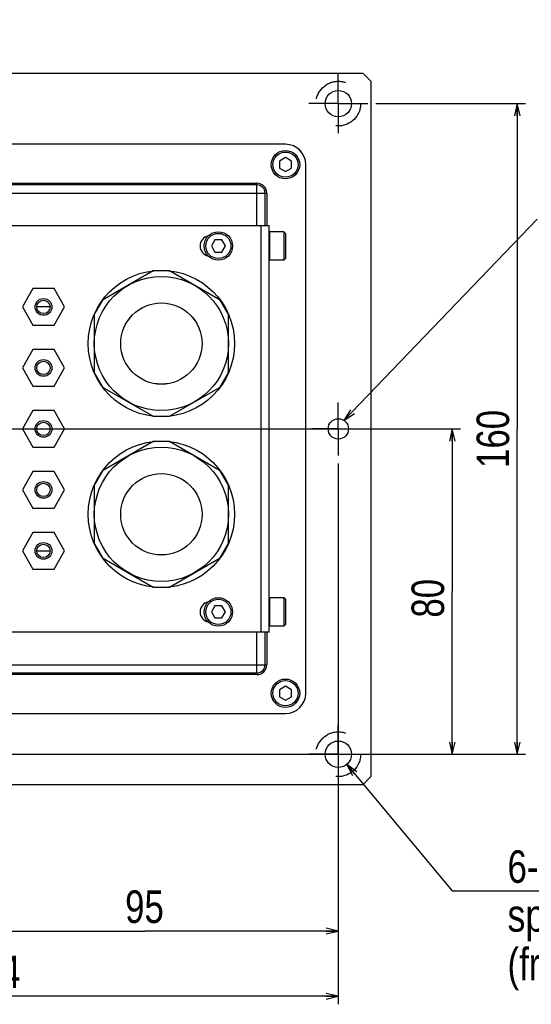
# Model space of a CAD drawing. Extents: x 0 to 2548, y 0 to 1800.
# Tile 27 of 29: x 1974 to 2165, y 1214 to 1581. Entities that reach past the tile are written whole.
import ezdxf

# ---------------------------------------------------------------- set-up
doc = ezdxf.new("R2010")
doc.units = 0
doc.header["$LTSCALE"] = 140.166667
doc.linetypes.add('CENTER', pattern=[0.6, 0.375, -0.075, 0.075, -0.075])
doc.linetypes.add('HIDDEN', pattern=[0.2, 0.1, -0.1])
for name, color, linetype in [('91_NOTE', 7, 'Continuous'), ('95_ALL_DIM', 7, 'Continuous'), ('DEFAULT_1', 7, 'CENTER'), ('DEFAULT_2', 8, 'HIDDEN')]:
    doc.layers.add(name, color=color, linetype=linetype)
doc.styles.get("Standard").update_dxf_attribs({"font": 'txt', "width": 0.8})
doc.dimstyles.new('DIMSTYLE_10', dxfattribs={"dimtxt": 12.121212, "dimasz": 4.545455, "dimexe": 0.18, "dimexo": 0.0625, "dimgap": 0.09, "dimtad": 1, "dimtih": 1, "dimtoh": 1, "dimdec": 3, "dimlfac": 0.66, "dimdsep": 46, "dimtxsty": 'Standard', "dimblk": 'OPEN', "dimblk1": 'OPEN', "dimblk2": 'OPEN', "dimcen": 0.09, "dimadec": 0, "dimazin": 0, "dimtol": 1, "dimtp": 0.012, "dimtfac": 0.6, "dimtdec": 3, "dimtofl": 0, "dimtmove": 0, "dimatfit": 3, "dimldrblk": 'OPEN', "dimfxl": 0, "dimtolj": 1, "dimarcsym": 0})
doc.dimstyles.new('DIMSTYLE_11', dxfattribs={"dimtxt": 12.121212, "dimasz": 4.545455, "dimexe": 0.18, "dimexo": 0.0625, "dimgap": 0.09, "dimtad": 1, "dimdec": 3, "dimlfac": 0.66, "dimdsep": 46, "dimtxsty": 'Standard', "dimblk": 'OPEN', "dimblk1": 'OPEN', "dimblk2": 'OPEN', "dimcen": 0.09, "dimadec": 0, "dimazin": 0, "dimtp": 0.5, "dimtm": 0.5, "dimtfac": 1, "dimtdec": 3, "dimtofl": 0, "dimtmove": 0, "dimatfit": 3, "dimldrblk": 'OPEN', "dimfxl": 0, "dimtolj": 1, "dimarcsym": 0})
doc.dimstyles.new('DIMSTYLE_12', dxfattribs={"dimtxt": 12.121212, "dimasz": 4.545455, "dimexe": 0.18, "dimexo": 0.0625, "dimgap": 0.09, "dimtad": 1, "dimtih": 1, "dimtoh": 1, "dimdec": 3, "dimlfac": 0.66, "dimdsep": 46, "dimtxsty": 'Standard', "dimblk": 'OPEN', "dimblk1": 'OPEN', "dimblk2": 'OPEN', "dimcen": 0.09, "dimadec": 0, "dimazin": 0, "dimtp": 0.2, "dimtm": 0.2, "dimtfac": 1, "dimtdec": 3, "dimtofl": 0, "dimtmove": 0, "dimatfit": 3, "dimldrblk": 'OPEN', "dimfxl": 0, "dimtolj": 1, "dimarcsym": 0})
doc.dimstyles.new('DIMSTYLE_8', dxfattribs={"dimtxt": 12.121212, "dimasz": 4.545455, "dimexe": 0.18, "dimexo": 0.0625, "dimgap": 0.09, "dimtad": 1, "dimdec": 3, "dimlfac": 0.66, "dimdsep": 46, "dimtxsty": 'Standard', "dimblk": 'OPEN', "dimblk1": 'OPEN', "dimblk2": 'OPEN', "dimcen": 0.09, "dimadec": 0, "dimazin": 0, "dimtp": 0.3, "dimtm": 0.3, "dimtfac": 1, "dimtdec": 3, "dimtofl": 0, "dimtmove": 0, "dimatfit": 3, "dimldrblk": 'OPEN', "dimfxl": 0, "dimtolj": 1, "dimarcsym": 0})

# ---------------------------------------------------------------- blocks, each defined once
blk = doc.blocks.new('_OPEN')
at = {"color": 0, "linetype": 'ByBlock'}
for p, q in [((0, 0), (-1, 0.233)), ((-1, -0.233), (0, 0)), ((-1, 0), (0, 0))]:
    blk.add_line(p, q, dxfattribs=at)
blk = doc.blocks.new('*D36')
at = {"layer": '95_ALL_DIM', "color": 2, "linetype": 'Continuous'}
for p, q in [((1955.63, 1428.44), (2138.21, 1428.44)), ((2135.18, 1428.44), (2135.18, 1367.83)), ((2135.18, 1307.22), (2135.18, 1367.83)), ((1875.19, 1307.22), (2138.21, 1307.22))]:
    blk.add_line(p, q, dxfattribs=at)
at = {"layer": '95_ALL_DIM', "color": 2, "linetype": 'Continuous', "xscale": 4.545455, "yscale": 4.545455, "zscale": 4.545455}
for p, rotation in [((2135.18, 1428.44), 90), ((2135.18, 1307.22), 270)]:
    blk.add_blockref('_OPEN', p, dxfattribs=dict(at, rotation=rotation))
at = {"layer": '95_ALL_DIM', "color": 2, "linetype": 'Continuous', "width": 0.8}
blk.add_text('80', height=12.121, rotation=90, dxfattribs=at).set_placement((2132.15, 1358.13))
blk = doc.blocks.new('*D38')
at = {"layer": '95_ALL_DIM', "color": 2, "linetype": 'Continuous'}
for p, q in [((1884.65, 1553.44), (1909.72, 1591.31)), ((1909.72, 1591.31), (1909.72, 1591.31)), ((1909.72, 1591.31), (2049.23, 1591.31))]:
    blk.add_line(p, q, dxfattribs=at)
at = {"layer": '95_ALL_DIM', "color": 2, "linetype": 'Continuous', "xscale": 4.545455, "yscale": 4.545455, "zscale": 4.545455, "rotation": 236.507322}
blk.add_blockref('_OPEN', (1884.65, 1553.44), dxfattribs=at)
at = {"layer": '95_ALL_DIM', "color": 2, "linetype": 'Continuous'}
for s, height, width, p in [('(', 16.97, 0.8, (1975.05, 1594.95)), ('+0.012', 7.273, 0.8, (1988.62, 1604.65)), (')', 16.97, 0.8, (2023.53, 1594.95)), ('%%c', 12.121, 1.333333, (1920.1, 1597.38)), ('6 H7', 12.121, 0.8, (1936.26, 1597.38)), (' 0', 7.273, 0.8, (1988.62, 1594.95))]:
    blk.add_text(s, height=height, dxfattribs=dict(at, width=width)).set_placement(p)
blk = doc.blocks.new('*D39')
at = {"layer": '95_ALL_DIM', "color": 2, "linetype": 'Continuous'}
for p, q in [((2106.77, 1549.65), (2162.45, 1549.65)), ((2159.42, 1549.65), (2159.42, 1428.44)), ((2159.42, 1307.22), (2159.42, 1428.44)), ((2106.77, 1307.22), (2162.45, 1307.22))]:
    blk.add_line(p, q, dxfattribs=at)
at = {"layer": '95_ALL_DIM', "color": 2, "linetype": 'Continuous', "xscale": 4.545455, "yscale": 4.545455, "zscale": 4.545455}
for p, rotation in [((2159.42, 1549.65), 90), ((2159.42, 1307.22), 270)]:
    blk.add_blockref('_OPEN', p, dxfattribs=dict(at, rotation=rotation))
at = {"layer": '95_ALL_DIM', "color": 2, "linetype": 'Continuous', "width": 0.8}
blk.add_text('160', height=12.121, rotation=90, dxfattribs=at).set_placement((2156.39, 1413.89))
blk = doc.blocks.new('*D40')
at = {"layer": '95_ALL_DIM', "color": 2, "linetype": 'Continuous'}
for p, q in [((1948.81, 1293.21), (1948.81, 1238.28)), ((2092.75, 1293.21), (2092.75, 1238.28)), ((1948.81, 1241.31), (2020.78, 1241.31)), ((2092.75, 1241.31), (2020.78, 1241.31))]:
    blk.add_line(p, q, dxfattribs=at)
at = {"layer": '95_ALL_DIM', "color": 2, "linetype": 'Continuous', "xscale": 4.545455, "yscale": 4.545455, "zscale": 4.545455, "rotation": 180}
blk.add_blockref('_OPEN', (1948.81, 1241.31), dxfattribs=at)
at = {"layer": '95_ALL_DIM', "color": 2, "linetype": 'Continuous', "xscale": 4.545455, "yscale": 4.545455, "zscale": 4.545455}
blk.add_blockref('_OPEN', (2092.75, 1241.31), dxfattribs=at)
at = {"layer": '95_ALL_DIM', "color": 2, "linetype": 'Continuous', "width": 0.8}
blk.add_text('95', height=12.121, dxfattribs=at).set_placement((2013.32, 1244.35))
blk = doc.blocks.new('*D42')
at = {"layer": '95_ALL_DIM', "color": 2, "linetype": 'Continuous'}
for p, q in [((2095.9, 1303.44), (2135.18, 1256.27)), ((2135.18, 1256.27), (2143.67, 1256.27)), ((2143.67, 1256.27), (2416.8, 1256.27))]:
    blk.add_line(p, q, dxfattribs=at)
at = {"layer": '95_ALL_DIM', "color": 2, "linetype": 'Continuous', "xscale": 4.545455, "yscale": 4.545455, "zscale": 4.545455, "rotation": 129.781517}
blk.add_blockref('_OPEN', (2095.9, 1303.44), dxfattribs=at)
at = {"layer": '95_ALL_DIM', "color": 2, "linetype": 'Continuous'}
for s, height, width, p in [('6-', 12.121, 0.8, (2155.79, 1259.3)), ('6.5', 12.121, 0.8, (2175.18, 1259.3)), (' drilled hole', 12.1212, 0.8, (2204.27, 1259.3)), ('spot facing %%c11 depth 6.5', 12.1212, 0.821333, (2155.79, 1241.12)), ('(from the backside)', 12.1212, 0.8, (2155.79, 1222.94))]:
    blk.add_text(s, height=height, dxfattribs=dict(at, width=width)).set_placement(p)
blk = doc.blocks.new('*D45')
at = {"layer": '95_ALL_DIM', "color": 2, "linetype": 'Continuous'}
for p, q in [((2092.75, 1415.56), (2092.75, 1214.04)), ((1844.27, 1294.35), (1844.27, 1214.04)), ((1844.27, 1217.07), (1968.51, 1217.07)), ((2092.75, 1217.07), (1968.51, 1217.07))]:
    blk.add_line(p, q, dxfattribs=at)
at = {"layer": '95_ALL_DIM', "color": 2, "linetype": 'Continuous', "xscale": 4.545455, "yscale": 4.545455, "zscale": 4.545455, "rotation": 180}
blk.add_blockref('_OPEN', (1844.27, 1217.07), dxfattribs=at)
at = {"layer": '95_ALL_DIM', "color": 2, "linetype": 'Continuous', "xscale": 4.545455, "yscale": 4.545455, "zscale": 4.545455}
blk.add_blockref('_OPEN', (2092.75, 1217.07), dxfattribs=at)
at = {"layer": '95_ALL_DIM', "color": 2, "linetype": 'Continuous', "width": 0.8}
blk.add_text('164', height=12.121, dxfattribs=at).set_placement((1952.62, 1220.1))

msp = doc.modelspace()

# ---------------------------------------------------------------- linework, layer by layer
at = {"color": 7, "linetype": 'Continuous'}
for p, q in [((1795.7829, 1561.0119), (2101.8435, 1561.0119)), ((2104.8738, 1557.9816), (2101.8435, 1561.0119)), ((2104.8738, 1557.9816), (2104.8738, 1298.8907)), ((2073.0556, 1534.4968), (1824.5707, 1534.4968)), ((2073.0556, 1529.5271), (2070.7987, 1528.2241)), ((2070.7987, 1528.2241), (2070.7987, 1525.618)), ((2075.3125, 1528.2241), (2073.0556, 1529.5271)), ((2075.3125, 1525.618), (2075.3125, 1528.2241)), ((2080.6313, 1329.9513), (2080.6313, 1526.921)), ((2070.7987, 1525.618), (2073.0556, 1524.315)), ((2073.0556, 1524.315), (2075.3125, 1525.618)), ((1835.1768, 1519.9513), (2062.4495, 1519.9513)), ((2062.4495, 1519.3453), (1835.1768, 1519.3453)), ((2062.4495, 1504.1938), (2062.4495, 1519.9513)), ((1831.5404, 1516.315), (2066.0859, 1516.315)), ((2065.4798, 1504.1938), (2065.4798, 1516.315)), ((2066.0859, 1516.315), (2066.0859, 1504.1938)), ((1941.995, 1504.1938), (2066.995, 1504.1938)), ((2063.9647, 1352.6786), (2063.9647, 1504.1938)), ((2066.995, 1352.6786), (2066.995, 1504.1938)), ((2072.4495, 1501.921), (2067.1465, 1501.921)), ((2067.1465, 1501.921), (2067.1465, 1491.315)), ((2072.4495, 1501.921), (2072.4495, 1491.315)), ((2073.0556, 1501.315), (2072.4495, 1501.921)), ((2073.0556, 1501.315), (2073.0556, 1491.921)), ((2046.7526, 1498.8749), (2045.4495, 1496.618)), ((2049.3586, 1498.8749), (2046.7526, 1498.8749)), ((2050.6616, 1496.618), (2049.3586, 1498.8749)), ((2045.4495, 1496.618), (2046.7526, 1494.3611)), ((2046.7526, 1494.3611), (2049.3586, 1494.3611)), ((2049.3586, 1494.3611), (2050.6616, 1496.618)), ((2072.4495, 1491.315), (2067.1465, 1491.315)), ((2073.0556, 1491.921), (2072.4495, 1491.315)), ((2023.7828, 1487.3548), (2004.9041, 1476.4552)), ((2029.9041, 1487.3548), (2023.7828, 1487.3548)), ((2048.7828, 1476.4552), (2029.9041, 1487.3548)), ((1978.9676, 1480.7089), (1975.0311, 1473.8907)), ((1986.8405, 1480.7089), (1978.9676, 1480.7089)), ((1990.777, 1473.8907), (1986.8405, 1480.7089)), ((2004.9041, 1476.4552), (2001.8435, 1471.154)), ((2051.8435, 1471.154), (2048.7828, 1476.4552)), ((1975.0311, 1473.8907), (1978.9676, 1467.0725)), ((1985.3998, 1473.8907), (1980.4083, 1473.8907)), ((1986.8405, 1467.0725), (1990.777, 1473.8907)), ((2001.8435, 1471.154), (2001.8435, 1449.3547)), ((2051.8435, 1449.3547), (2051.8435, 1471.154)), ((1978.9676, 1467.0725), (1986.8405, 1467.0725)), ((1978.9676, 1457.9816), (1975.0311, 1451.1634)), ((1986.8405, 1457.9816), (1978.9676, 1457.9816)), ((1990.777, 1451.1634), (1986.8405, 1457.9816)), ((1975.0311, 1451.1634), (1978.9676, 1444.3453)), ((1986.8405, 1444.3453), (1990.777, 1451.1634)), ((2001.8435, 1449.3547), (2004.9041, 1444.0535)), ((2048.7828, 1444.0535), (2051.8435, 1449.3547)), ((1978.9676, 1444.3453), (1986.8405, 1444.3453)), ((2004.9041, 1444.0535), (2023.7828, 1433.1539)), ((2029.9041, 1433.1539), (2048.7828, 1444.0535)), ((1978.9676, 1435.2544), (1975.0311, 1428.4362)), ((1986.8405, 1435.2544), (1978.9676, 1435.2544)), ((1990.777, 1428.4362), (1986.8405, 1435.2544)), ((2023.7828, 1433.1539), (2029.9041, 1433.1539)), ((1975.0311, 1428.4362), (1978.9676, 1421.618)), ((1986.8405, 1421.618), (1990.777, 1428.4362)), ((2023.7828, 1423.7184), (2004.9041, 1412.8188)), ((2029.9041, 1423.7184), (2023.7828, 1423.7184)), ((2048.7828, 1412.8188), (2029.9041, 1423.7184)), ((1978.9676, 1421.618), (1986.8405, 1421.618)), ((1978.9676, 1412.5271), (1975.0311, 1405.7089)), ((1986.8405, 1412.5271), (1978.9676, 1412.5271)), ((1990.777, 1405.7089), (1986.8405, 1412.5271)), ((2004.9041, 1412.8188), (2001.8435, 1407.5176)), ((2051.8435, 1407.5176), (2048.7828, 1412.8188)), ((1975.0311, 1405.7089), (1978.9676, 1398.8907)), ((1986.8405, 1398.8907), (1990.777, 1405.7089)), ((2001.8435, 1407.5176), (2001.8435, 1385.7184)), ((2051.8435, 1385.7184), (2051.8435, 1407.5176)), ((1978.9676, 1398.8907), (1986.8405, 1398.8907)), ((1978.9676, 1389.7998), (1975.0311, 1382.9816)), ((1986.8405, 1389.7998), (1978.9676, 1389.7998)), ((1990.777, 1382.9816), (1986.8405, 1389.7998)), ((2001.8435, 1385.7184), (2004.9041, 1380.4172)), ((2048.7828, 1380.4172), (2051.8435, 1385.7184)), ((1975.0311, 1382.9816), (1978.9676, 1376.1634)), ((1980.4083, 1382.9816), (1985.3998, 1382.9816)), ((1986.8405, 1376.1634), (1990.777, 1382.9816)), ((2004.9041, 1380.4172), (2023.7828, 1369.5175)), ((2029.9041, 1369.5175), (2048.7828, 1380.4172)), ((1978.9676, 1376.1634), (1986.8405, 1376.1634)), ((2023.7828, 1369.5175), (2029.9041, 1369.5175)), ((2072.4495, 1365.5574), (2067.1465, 1365.5574)), ((2067.1465, 1365.5574), (2067.1465, 1354.9513)), ((2073.0556, 1364.9513), (2072.4495, 1365.5574)), ((2072.4495, 1365.5574), (2072.4495, 1354.9513)), ((2073.0556, 1364.9513), (2073.0556, 1355.5574)), ((2046.7526, 1362.5113), (2045.4495, 1360.2544)), ((2049.3586, 1362.5113), (2046.7526, 1362.5113)), ((2050.6616, 1360.2544), (2049.3586, 1362.5113)), ((2045.4495, 1360.2544), (2046.7526, 1357.9974)), ((2046.7526, 1357.9974), (2049.3586, 1357.9974)), ((2049.3586, 1357.9974), (2050.6616, 1360.2544)), ((2072.4495, 1354.9513), (2067.1465, 1354.9513)), ((2073.0556, 1355.5574), (2072.4495, 1354.9513)), ((2066.995, 1352.6786), (1941.995, 1352.6786)), ((2062.4495, 1336.921), (2062.4495, 1352.6786)), ((2065.4798, 1340.5574), (2065.4798, 1352.6786)), ((2066.0859, 1352.6786), (2066.0859, 1340.5574)), ((1831.5404, 1340.5574), (2066.0859, 1340.5574)), ((1835.1768, 1337.5271), (2062.4495, 1337.5271)), ((2062.4495, 1336.921), (1835.1768, 1336.921)), ((2073.0556, 1332.5574), (2070.7987, 1331.2544)), ((2075.3125, 1331.2544), (2073.0556, 1332.5574)), ((2070.7987, 1331.2544), (2070.7987, 1328.6483)), ((2070.7987, 1328.6483), (2073.0556, 1327.3453)), ((2073.0556, 1327.3453), (2075.3125, 1328.6483)), ((2075.3125, 1328.6483), (2075.3125, 1331.2544)), ((1824.5707, 1322.3756), (2073.0556, 1322.3756)), ((2101.8435, 1295.8604), (2104.8738, 1298.8907)), ((2101.8435, 1295.8604), (1795.7829, 1295.8604))]:
    msp.add_line(p, q, dxfattribs=at)
for centre, radius in [((2092.7526, 1549.6483), 4.9242), ((2073.0556, 1526.921), 5.303), ((2073.0556, 1526.921), 4.697), ((2048.0556, 1496.618), 5.303), ((2048.0556, 1496.618), 4.697), ((2026.8435, 1460.2544), 27.2727), ((2026.8435, 1460.2544), 25), ((1982.9041, 1473.8907), 3.125), ((1982.9041, 1473.8907), 2.5), ((2026.8435, 1460.2544), 15.1619), ((2026.8435, 1460.2544), 15.1515), ((1982.9041, 1451.1634), 3.125), ((1982.9041, 1451.1634), 2.5), ((1982.9041, 1428.4362), 3.125), ((1982.9041, 1428.4362), 2.5), ((2092.7526, 1428.4362), 3.7879), ((2026.8435, 1396.618), 27.2727), ((2026.8435, 1396.618), 25), ((2026.8435, 1396.618), 15.1619), ((2026.8435, 1396.618), 15.1515), ((1982.9041, 1405.7089), 3.125), ((1982.9041, 1405.7089), 2.5), ((1982.9041, 1382.9816), 3.125), ((1982.9041, 1382.9816), 2.5), ((2048.0556, 1360.2544), 5.303), ((2048.0556, 1360.2544), 4.697), ((2073.0556, 1329.9513), 5.303), ((2073.0556, 1329.9513), 4.697), ((2092.7526, 1307.2241), 4.9242)]:
    msp.add_circle(centre, radius, dxfattribs=at)
for centre, radius, start, end in [((2073.0556, 1526.921), 7.5758, 0, 90), ((2062.4495, 1516.315), 3.6364, 0, 90), ((2062.4495, 1516.315), 3.0303, 0, 90), ((2067.1465, 1501.7695), 0.1515, 90, 180), ((2045.0253, 1496.618), 3.7879, 101.557426, 258.44399), ((2067.1465, 1491.4665), 0.1515, 180, 270), ((2067.1465, 1365.4059), 0.1515, 90, 180), ((2045.0253, 1360.2544), 3.7879, 101.557426, 258.44399), ((2067.1465, 1355.1028), 0.1515, 180, 270), ((2062.4495, 1340.5574), 3.0303, 270, 0), ((2062.4495, 1340.5574), 3.6364, 270, 0), ((2073.0556, 1329.9513), 7.5758, 270, 0)]:
    msp.add_arc(centre, radius, start, end, dxfattribs=at)
at = {"layer": '91_NOTE', "color": 2, "linetype": 'Continuous'}
msp.add_line((2094.857, 1431.5857), (2166.8482, 1506.588), dxfattribs=at)
msp.add_lwpolyline([(2097.2394, 1435.5994), (2094.857, 1431.5857), (2098.7698, 1434.1305)], dxfattribs=at)
at = {"layer": 'DEFAULT_1', "color": 7, "linetype": 'CENTER'}
for p, q in [((2092.7526, 1549.6483), (2092.7526, 1560.6331)), ((2092.7526, 1549.6483), (2081.7677, 1549.6483)), ((2092.7526, 1549.6483), (2103.7374, 1549.6483)), ((2092.7526, 1549.6483), (2092.7526, 1538.6634)), ((2092.7526, 1428.4362), (2092.7526, 1438.2847)), ((1882.1465, 1428.4362), (2082.9041, 1428.4362)), ((2092.7526, 1428.4362), (2082.9041, 1428.4362)), ((2092.7526, 1428.4362), (2118.275, 1428.4362)), ((2092.7526, 1428.4362), (2092.7526, 1418.5877)), ((2092.7526, 1307.2241), (2092.7526, 1318.2089)), ((2092.7526, 1307.2241), (2081.7677, 1307.2241)), ((2092.7526, 1307.2241), (2103.7374, 1307.2241)), ((2092.7526, 1307.2241), (2092.7526, 1296.2392))]:
    msp.add_line(p, q, dxfattribs=at)
at = {"layer": 'DEFAULT_2', "color": 8, "linetype": 'HIDDEN'}
for centre in [(2092.7526, 1549.6483), (2092.7526, 1307.2241)]:
    msp.add_circle(centre, 8.3333, dxfattribs=at)

# ---------------------------------------------------------------- dimensions: what is measured, and where the dimension line sits
at = {"layer": '95_ALL_DIM', "color": 2, "linetype": 'Continuous'}
dim = msp.add_diameter_dim_2p(p1=(1884.6548, 1553.439), p2=(1879.6382, 1545.8576), dimstyle='DIMSTYLE_10', override={"dimpost": '%%c<>H7'}, dxfattribs=at)
dim.commit()
dim.dimension.update_dxf_attribs({"geometry": '*D38', "text_midpoint": (1978.603, 1603.4362), "dimtype": 163})
for base, p1, p2, angle, dimstyle, picture, middle in [((2159.4192, 1307.2241), (2106.7677, 1549.6483), (2106.7677, 1307.2241), 270, 'DIMSTYLE_11', '*D39', (2150.3283, 1428.4362)), ((2135.1768, 1307.2241), (1955.6313, 1428.4362), (1875.1858, 1307.2241), 270, 'DIMSTYLE_8', '*D36', (2126.0859, 1367.8301)), ((1948.8132, 1241.315), (2092.7526, 1293.2089), (1948.8132, 1293.2089), 180, 'DIMSTYLE_8', '*D40', (2023.0184, 1250.4059))]:
    dim = msp.add_linear_dim(base=base, p1=p1, p2=p2, angle=angle, dimstyle=dimstyle, dxfattribs=at)
    dim.commit()
    dim.dimension.update_dxf_attribs({"geometry": picture, "text_midpoint": middle, "dimtype": 160})
dim = msp.add_linear_dim(base=(2092.7526, 1217.0725), p1=(1844.2677, 1294.3453), p2=(2092.7526, 1415.5574), dimstyle='DIMSTYLE_11', dxfattribs=at)
dim.commit()
dim.dimension.update_dxf_attribs({"geometry": '*D45', "text_midpoint": (1967.1688, 1226.1634), "dimtype": 160})
dim = msp.add_diameter_dim_2p(p1=(2095.9034, 1303.4398), p2=(2089.6017, 1311.0083), text='6-<> drilled hole\\Pspot facing %%c11 depth 6.5\\P(from the backside)', dimstyle='DIMSTYLE_12', dxfattribs=at)
dim.commit()
dim.dimension.update_dxf_attribs({"geometry": '*D42', "text_midpoint": (2280.2316, 1247.1806), "dimtype": 163})

doc.saveas('drawing.dxf')
